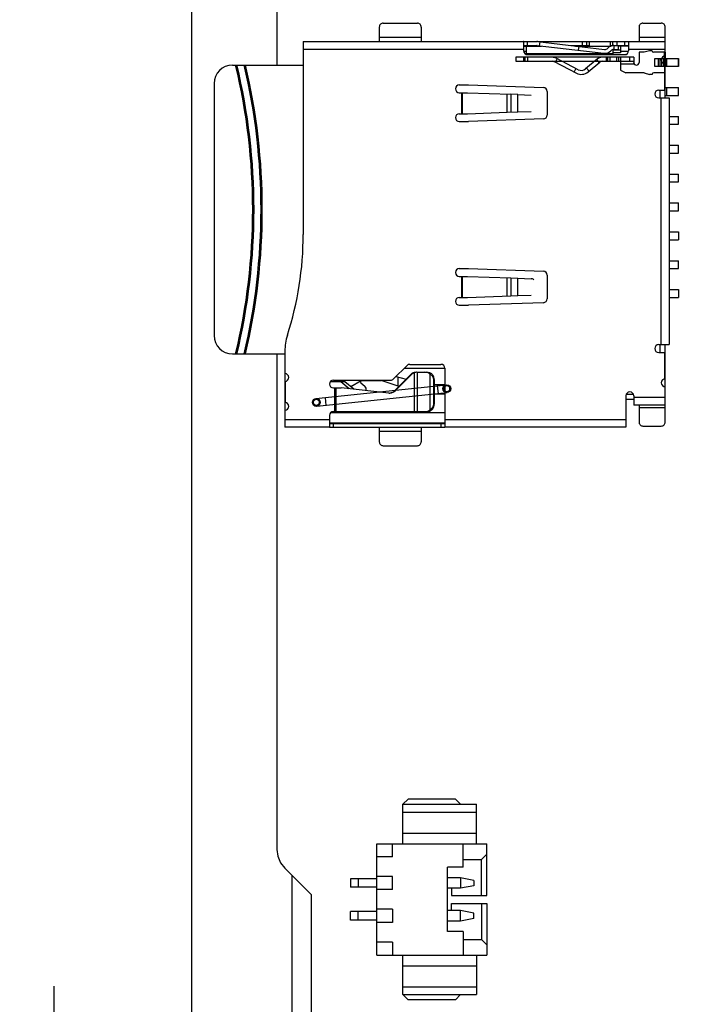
# Model space of a CAD drawing. Header units: inches. Extents: x 246 to 500, y -220 to -17.
# Tile 79 of 118: x 421 to 446, y -133 to -95. Entities that reach past the tile are written whole.
import ezdxf

# ---------------------------------------------------------------- set-up
doc = ezdxf.new("R2010")
doc.units = ezdxf.units.IN
doc.header["$LTSCALE"] = 1.21
doc.header["$MEASUREMENT"] = 0
doc.header["$PDMODE"] = 3
doc.header["$PDSIZE"] = 0.3125
doc.layers.get('0').update_dxf_attribs({"linetype": 'CONTINUOUS'})
doc.layers.get('Defpoints').update_dxf_attribs({"linetype": 'CONTINUOUS'})
for name, color, linetype in [('DIM', 3, 'CONTINUOUS'), ('IMPORTED12', 7, 'CONTINUOUS'), ('IMPORTED13', 7, 'CONTINUOUS')]:
    doc.layers.add(name, color=color, linetype=linetype)
doc.styles.get("Standard").update_dxf_attribs({"font": 'txt', "width": 0.8})
doc.dimstyles.get("Standard").update_dxf_attribs({"dimtxt": 0.15625, "dimasz": 0.1875, "dimexe": 0.125, "dimexo": 0.0625, "dimgap": 0.09, "dimtad": 0, "dimtih": 1, "dimtoh": 1, "dimzin": 4, "dimdsep": 46, "dimtxsty": 'Standard', "dimblk": '_FILLED', "dimblk1": '_FILLED', "dimblk2": '_FILLED', "dimcen": 0.09, "dimazin": 1, "dimtp": 0.01, "dimtm": 0.01, "dimtfac": 1, "dimtofl": 0, "dimtmove": 0, "dimatfit": 3, "dimldrblk": '_FILLED', "dimfxl": 1, "dimtolj": 1, "dimtzin": 4, "dimarcsym": 0})

# ---------------------------------------------------------------- blocks, each defined once
blk = doc.blocks.new('_FILLED')
at = {"color": 0, "linetype": 'ByBlock'}
blk.add_solid([(0, 0), (-1, 0.167), (-1, -0.167)], dxfattribs=at)
blk = doc.blocks.new('*D59')
at = {"layer": 'Defpoints', "color": 0}
for p in [(421.943, -135.857), (430.84, -135.857), (430.94, -144.357)]:
    blk.add_point(p, dxfattribs=at)
at = {"layer": 'DIM', "color": 0, "lineweight": -2}
for p, q in [((421.943, -133.857), (421.943, -131.857)), ((430.777, -135.857), (421.818, -135.857)), ((430.877, -144.357), (421.818, -144.357)), ((421.943, -146.357), (421.943, -148.357))]:
    blk.add_line(p, q, dxfattribs=at)
at = {"layer": 'DIM', "color": 0, "lineweight": -2, "xscale": 2, "yscale": 2, "zscale": 2}
for p, rotation in [((421.943, -135.857), 270), ((421.943, -144.357), 90)]:
    blk.add_blockref('_FILLED', p, dxfattribs=dict(at, rotation=rotation))
at = {"layer": 'DIM', "color": 0, "insert": (421.943, -140.107), "char_height": 2, "attachment_point": 5, "rotation": 90}
blk.add_mtext('\\A1;8.50', dxfattribs=at)
blk = doc.blocks.new('*D61')
at = {"layer": 'Defpoints', "color": 0}
for p in [(433.44, -77.488), (433.44, -91.858), (457.69, -127.857)]:
    blk.add_point(p, dxfattribs=at)
at = {"layer": 'DIM', "color": 0, "lineweight": -2}
for p, q in [((433.44, -91.796), (433.44, -77.363)), ((435.44, -77.488), (442.275, -77.488)), ((455.69, -77.488), (448.855, -77.488)), ((457.69, -127.794), (457.69, -77.363))]:
    blk.add_line(p, q, dxfattribs=at)
at = {"layer": 'DIM', "color": 0, "lineweight": -2, "xscale": 2, "yscale": 2, "zscale": 2, "rotation": 180}
blk.add_blockref('_FILLED', (433.44, -77.488), dxfattribs=at)
at = {"layer": 'DIM', "color": 0, "lineweight": -2, "xscale": 2, "yscale": 2, "zscale": 2}
blk.add_blockref('_FILLED', (457.69, -77.488), dxfattribs=at)
at = {"layer": 'DIM', "color": 0, "insert": (445.565, -77.488), "char_height": 2, "attachment_point": 5}
blk.add_mtext('\\A1;24.25', dxfattribs=at)

msp = doc.modelspace()

# ---------------------------------------------------------------- linework, layer by layer
at = {"color": 7, "linetype": 'Continuous'}
for p, q in [((427.19, -168.079), (427.19, -87.639)), ((430.44, -89.859), (430.439, -96.759)), ((434.49, -95.159), (435.79, -95.159)), ((444.39, -95.159), (445.09, -95.159)), ((434.34, -95.309), (434.34, -95.846)), ((435.94, -95.309), (435.94, -95.846)), ((444.24, -95.309), (444.24, -95.846)), ((445.24, -98.009), (445.24, -95.309)), ((431.44, -95.859), (431.44, -103.209)), ((431.44, -95.859), (439.84, -95.859)), ((435.94, -95.711), (434.34, -95.711)), ((439.849, -95.859), (439.84, -95.863)), ((439.84, -95.863), (439.84, -96.209)), ((439.84, -96.029), (440.521, -96.029)), ((439.849, -95.859), (440.34, -95.859)), ((439.849, -96.009), (440.34, -96.009)), ((439.94, -96.029), (439.94, -96.309)), ((439.99, -96.009), (439.99, -95.859)), ((440.358, -96.01), (442.905, -96.307)), ((440.375, -95.859), (445.24, -95.859)), ((440.375, -95.861), (442.923, -96.158)), ((440.454, -95.87), (440.436, -96.019)), ((441.645, -96.009), (442.34, -96.009)), ((441.816, -96.029), (443.174, -96.029)), ((441.943, -96.043), (441.926, -96.192)), ((442.09, -96.009), (442.09, -95.859)), ((442.24, -95.859), (442.24, -96.009)), ((442.34, -95.859), (442.34, -96.029)), ((443.14, -95.859), (443.14, -96.029)), ((443.14, -96.009), (443.24, -96.009)), ((443.24, -96.009), (443.24, -95.859)), ((443.276, -96.009), (443.84, -96.009)), ((443.29, -96.159), (443.29, -96.009)), ((443.39, -95.859), (443.39, -96.009)), ((443.44, -96.009), (443.44, -96.159)), ((443.84, -96.029), (443.44, -96.029)), ((443.54, -96.029), (443.54, -96.289)), ((443.69, -95.859), (443.69, -96.009)), ((443.84, -95.859), (443.84, -96.209)), ((445.24, -95.711), (444.24, -95.711)), ((439.84, -96.159), (431.44, -96.159)), ((439.842, -96.229), (439.94, -96.229)), ((439.878, -96.309), (443.24, -96.309)), ((439.99, -96.359), (443.69, -96.359)), ((443.24, -96.189), (443.24, -96.359)), ((443.54, -96.189), (443.24, -96.189)), ((443.54, -96.289), (443.24, -96.289)), ((443.276, -96.159), (443.44, -96.159)), ((443.54, -96.229), (443.839, -96.229)), ((443.713, -96.355), (443.783, -96.326)), ((445.24, -96.159), (443.84, -96.159)), ((428.74, -96.759), (431.44, -96.759)), ((445.215, -96.707), (445.215, -97.709)), ((428.04, -97.459), (428.04, -107.059)), ((437.39, -97.509), (437.74, -97.509)), ((437.74, -97.509), (440.595, -97.609)), ((437.39, -97.809), (437.697, -97.809)), ((437.49, -98.609), (437.49, -97.809)), ((437.497, -97.809), (437.497, -98.609)), ((437.697, -97.809), (439.356, -97.868)), ((439.208, -98.555), (439.208, -97.863)), ((439.356, -97.868), (439.356, -98.549)), ((439.623, -97.878), (439.356, -97.868)), ((439.623, -98.54), (439.623, -97.878)), ((439.623, -97.878), (440.135, -97.896)), ((440.74, -97.759), (440.74, -98.659)), ((444.99, -97.709), (445.24, -97.709)), ((445.04, -97.709), (445.04, -98.009)), ((445.24, -97.609), (445.743, -97.609)), ((445.24, -97.909), (445.743, -97.909)), ((445.295, -97.909), (445.295, -97.609)), ((445.743, -97.909), (445.743, -97.609)), ((444.99, -98.009), (445.39, -98.009)), ((445.09, -107.409), (445.09, -98.009)), ((445.39, -98.009), (445.39, -107.409)), ((437.39, -98.609), (437.697, -98.609)), ((437.697, -98.609), (439.208, -98.555)), ((439.208, -98.555), (439.623, -98.54)), ((439.623, -98.54), (440.135, -98.521)), ((437.39, -98.909), (437.74, -98.909)), ((440.595, -98.809), (437.74, -98.909)), ((445.39, -98.709), (445.743, -98.709)), ((445.39, -99.009), (445.743, -99.009)), ((445.743, -99.009), (445.743, -98.709)), ((445.39, -99.809), (445.743, -99.809)), ((445.39, -100.109), (445.743, -100.109)), ((445.743, -100.109), (445.743, -99.809)), ((445.39, -100.909), (445.743, -100.909)), ((445.743, -101.209), (445.743, -100.909)), ((445.39, -101.209), (445.743, -101.209)), ((445.39, -102.009), (445.743, -102.009)), ((445.743, -102.309), (445.743, -102.009)), ((445.39, -102.309), (445.743, -102.309)), ((445.39, -103.109), (445.743, -103.109)), ((445.743, -103.109), (445.743, -103.409)), ((445.39, -103.409), (445.743, -103.409)), ((445.39, -104.209), (445.743, -104.209)), ((445.743, -104.509), (445.743, -104.209)), ((437.39, -104.509), (437.74, -104.509)), ((437.74, -104.509), (440.595, -104.609)), ((445.39, -104.509), (445.743, -104.509)), ((437.39, -104.809), (437.697, -104.809)), ((437.49, -105.609), (437.49, -104.809)), ((437.497, -104.809), (437.497, -105.609)), ((437.697, -104.809), (439.356, -104.868)), ((439.208, -105.555), (439.208, -104.863)), ((439.356, -104.868), (439.356, -105.549)), ((439.356, -104.868), (439.623, -104.878)), ((439.623, -105.54), (439.623, -104.878)), ((439.623, -104.878), (440.135, -104.896)), ((440.74, -104.759), (440.74, -105.659)), ((445.39, -105.309), (445.743, -105.309)), ((445.743, -105.309), (445.743, -105.609)), ((437.39, -105.609), (437.697, -105.609)), ((437.697, -105.609), (439.356, -105.549)), ((439.356, -105.549), (439.623, -105.54)), ((439.623, -105.54), (440.135, -105.521)), ((445.39, -105.609), (445.743, -105.609)), ((437.39, -105.909), (437.74, -105.909)), ((440.595, -105.809), (437.74, -105.909)), ((430.74, -107.659), (430.74, -110.559)), ((444.99, -107.409), (445.39, -107.409)), ((445.04, -107.409), (445.04, -107.709)), ((445.24, -110.359), (445.24, -107.409)), ((428.74, -107.759), (430.74, -107.759)), ((430.436, -107.759), (430.432, -126.644)), ((444.99, -107.709), (445.24, -107.709)), ((445.215, -107.709), (445.215, -108.711)), ((434.884, -108.715), (435.396, -108.203)), ((435.29, -108.309), (436.84, -108.309)), ((435.502, -108.159), (436.69, -108.159)), ((436.84, -108.309), (436.84, -110.554)), ((432.59, -108.759), (434.778, -108.759)), ((433.648, -108.785), (433.255, -109.013)), ((433.673, -108.779), (434.414, -108.779)), ((433.84, -108.779), (433.84, -108.759)), ((435.094, -109), (434.414, -108.779)), ((435.543, -108.546), (434.925, -109.171)), ((435.565, -108.546), (434.947, -109.171)), ((434.981, -108.618), (435.362, -108.729)), ((435.04, -108.635), (435.04, -108.982)), ((435.543, -108.546), (435.565, -108.546)), ((435.663, -108.473), (435.71, -108.462)), ((435.685, -109.959), (435.685, -108.473)), ((435.773, -108.459), (436.147, -108.459)), ((435.778, -108.459), (435.778, -109.959)), ((436.28, -109.881), (436.28, -108.536)), ((436.421, -109.659), (436.421, -108.759)), ((436.44, -108.759), (436.421, -108.759)), ((436.44, -109.659), (436.44, -108.759)), ((430.77, -109.612), (430.77, -108.806)), ((433.023, -108.819), (432.473, -108.819)), ((432.59, -109.059), (432.882, -109.059)), ((432.64, -109.959), (432.64, -109.059)), ((432.684, -109.059), (432.684, -109.959)), ((433.194, -109.093), (432.868, -108.819)), ((434.706, -109.257), (432.882, -109.059)), ((433.369, -109.109), (433.023, -108.819)), ((433.641, -108.867), (433.783, -108.986)), ((434.947, -109.171), (434.925, -109.171)), ((436.44, -108.929), (436.84, -108.929)), ((436.84, -109.289), (436.44, -109.289)), ((443.74, -109.359), (443.74, -110.559)), ((443.74, -109.489), (444.04, -109.489)), ((443.758, -109.289), (444.023, -109.289)), ((444.04, -109.359), (444.04, -109.709)), ((444.04, -109.409), (445.24, -109.409)), ((436.421, -109.659), (436.44, -109.659)), ((445.24, -109.709), (444.04, -109.709)), ((444.24, -109.709), (444.24, -110.359)), ((444.24, -109.807), (445.24, -109.807)), ((430.74, -110.259), (432.44, -110.259)), ((432.44, -110.109), (432.44, -110.554)), ((436.84, -110.009), (432.481, -110.009)), ((432.59, -109.959), (436.147, -109.959)), ((436.84, -110.259), (443.74, -110.259)), ((432.44, -110.559), (430.74, -110.559)), ((432.44, -110.389), (436.84, -110.389)), ((432.44, -110.554), (432.449, -110.559)), ((432.444, -110.408), (432.449, -110.409)), ((432.449, -110.409), (436.832, -110.409)), ((432.449, -110.559), (436.832, -110.559)), ((432.59, -110.559), (432.59, -110.409)), ((433.14, -110.389), (433.14, -110.409)), ((434.34, -110.571), (434.34, -111.109)), ((435.94, -110.571), (435.94, -111.109)), ((436.69, -110.409), (436.69, -110.559)), ((436.832, -110.559), (436.84, -110.554)), ((443.74, -110.559), (436.84, -110.559)), ((444.39, -110.509), (445.09, -110.509)), ((434.34, -110.706), (435.94, -110.706)), ((434.49, -111.259), (435.79, -111.259)), ((435.24, -124.924), (435.44, -124.724)), ((435.24, -126.424), (435.24, -124.924)), ((435.24, -124.924), (438.04, -124.924)), ((437.24, -124.724), (435.44, -124.724)), ((437.24, -124.724), (437.44, -124.924)), ((438.04, -126.424), (438.04, -124.924)), ((435.24, -125.224), (438.04, -125.224)), ((435.24, -126.024), (438.04, -126.024)), ((434.24, -130.674), (434.24, -126.424)), ((434.24, -126.424), (438.44, -126.424)), ((434.84, -126.924), (434.84, -126.424)), ((437.54, -127.324), (437.54, -126.424)), ((438.44, -128.399), (438.44, -126.424)), ((430.432, -126.644), (430.466, -126.905)), ((430.466, -126.905), (430.567, -127.149)), ((430.567, -127.149), (430.733, -127.351)), ((434.84, -126.924), (434.24, -126.924)), ((437.54, -127.024), (438.24, -127.024)), ((438.44, -126.824), (438.24, -127.024)), ((438.24, -128.399), (438.24, -127.024)), ((430.733, -127.351), (431.74, -128.359)), ((436.94, -129.774), (436.94, -127.324)), ((437.54, -127.324), (436.94, -127.324)), ((431.01, -127.629), (431.01, -134.859)), ((433.24, -127.764), (433.24, -128.084)), ((434.24, -127.764), (433.24, -127.764)), ((433.54, -127.764), (433.54, -128.084)), ((434.84, -127.674), (434.24, -127.674)), ((434.84, -128.174), (434.84, -127.674)), ((437.44, -127.724), (436.94, -127.724)), ((437.44, -127.724), (437.44, -128.124)), ((437.94, -127.824), (437.44, -127.724)), ((437.94, -127.824), (437.94, -128.024)), ((434.24, -128.084), (433.24, -128.084)), ((434.84, -128.174), (434.24, -128.174)), ((437.44, -128.124), (436.94, -128.124)), ((437.09, -128.124), (437.09, -128.399)), ((437.94, -128.024), (437.44, -128.124)), ((431.74, -128.359), (431.74, -134.109)), ((437.09, -128.399), (438.44, -128.399)), ((433.24, -129.334), (433.24, -129.014)), ((434.24, -129.014), (433.24, -129.014)), ((433.54, -129.334), (433.54, -129.014)), ((434.84, -128.924), (434.24, -128.924)), ((434.84, -128.924), (434.84, -129.424)), ((437.44, -128.974), (436.94, -128.974)), ((437.09, -128.974), (437.09, -128.699)), ((437.09, -128.699), (438.44, -128.699)), ((437.44, -129.374), (437.44, -128.974)), ((437.94, -129.074), (437.44, -128.974)), ((438.24, -128.699), (438.24, -130.074)), ((438.44, -128.699), (438.44, -130.674)), ((434.24, -129.334), (433.24, -129.334)), ((434.84, -129.424), (434.24, -129.424)), ((437.44, -129.374), (436.94, -129.374)), ((437.94, -129.274), (437.44, -129.374)), ((437.94, -129.274), (437.94, -129.074)), ((437.54, -129.774), (436.94, -129.774)), ((437.54, -129.774), (437.54, -130.674)), ((434.84, -130.174), (434.24, -130.174)), ((434.84, -130.174), (434.84, -130.674)), ((437.54, -130.074), (438.24, -130.074)), ((438.44, -130.274), (438.24, -130.074)), ((434.24, -130.674), (438.44, -130.674)), ((435.24, -132.174), (435.24, -130.674)), ((438.04, -130.674), (438.04, -132.174)), ((435.24, -131.074), (438.04, -131.074)), ((435.24, -131.874), (438.04, -131.874)), ((435.24, -132.174), (435.44, -132.374)), ((435.24, -132.174), (438.04, -132.174)), ((437.24, -132.374), (435.44, -132.374)), ((437.24, -132.374), (437.44, -132.174))]:
    msp.add_line(p, q, dxfattribs=at)
for centre, radius, start, end in [((440.34, -96.159), 0.3, 83.3518, 90), ((440.34, -96.159), 0.15, 83.3518, 90), ((443.276, -96.309), 0.3, 90, 138.1897), ((439.99, -96.209), 0.15, 180, 270), ((442.94, -96.009), 0.3, 263.3518, 318.1897), ((442.94, -96.009), 0.15, 263.3518, 318.1897), ((443.276, -96.309), 0.15, 90, 138.1897), ((443.69, -96.209), 0.15, 270, 0), ((445.24, -96.559), 0.15, 90, 270), ((428.74, -97.459), 0.7, 90, 180), ((405.927, -102.259), 23.586, 346.5149, 13.4851), ((405.927, -102.259), 23.636, 346.5443, 13.4557), ((405.927, -102.259), 23.904, 346.6975, 13.3025), ((405.927, -102.259), 23.953, 346.7254, 13.2746), ((437.39, -97.659), 0.15, 90, 270), ((440.59, -97.759), 0.15, 0, 87.9941), ((444.99, -97.859), 0.15, 90, 270), ((437.39, -98.759), 0.15, 90, 270), ((440.59, -98.659), 0.15, 272.0059, 0), ((418.94, -103.209), 12.5, 342.1242, 0), ((437.39, -104.659), 0.15, 90, 270), ((440.59, -104.759), 0.15, 0, 87.9941), ((437.39, -105.759), 0.15, 90, 270), ((440.59, -105.659), 0.15, 272.0059, 0), ((428.74, -107.059), 0.7, 180, 270), ((432.74, -107.659), 2, 162.1242, 180), ((444.99, -107.559), 0.15, 90, 270), ((435.502, -108.309), 0.15, 90, 135), ((436.69, -108.309), 0.15, 0, 90), ((430.74, -108.659), 0.15, 270, 90), ((432.59, -108.909), 0.15, 90, 270), ((433.673, -108.829), 0.05, 90, 230), ((434.778, -108.609), 0.15, 270, 315), ((445.24, -108.859), 0.15, 90, 270), ((433.68, -109.109), 0.16, 340.5101, 50), ((434.737, -108.967), 0.291, 263.799, 267.2141), ((434.737, -108.964), 0.294, 267.2123, 269.9236), ((443.89, -109.359), 0.15, 0, 180), ((430.74, -109.759), 0.15, 270, 90), ((432.59, -110.109), 0.15, 90, 180)]:
    msp.add_arc(centre, radius, start, end, dxfattribs=at)
for points, knots in [([(434.49, -95.159), (434.471, -95.159), (434.431, -95.166), (434.381, -95.2), (434.348, -95.25), (434.34, -95.289), (434.34, -95.309)], [0, 0, 0, 0, 0.250028, 0.500027, 0.750011, 1, 1, 1, 1]), ([(435.94, -95.309), (435.94, -95.289), (435.932, -95.25), (435.899, -95.2), (435.849, -95.166), (435.81, -95.159), (435.79, -95.159)], [0, 0, 0, 0, 0.249993, 0.499977, 0.749976, 1, 1, 1, 1]), ([(444.39, -95.159), (444.371, -95.159), (444.331, -95.166), (444.281, -95.2), (444.248, -95.25), (444.24, -95.289), (444.24, -95.309)], [0, 0, 0, 0, 0.250028, 0.500027, 0.750011, 1, 1, 1, 1]), ([(445.24, -95.309), (445.24, -95.289), (445.232, -95.25), (445.199, -95.2), (445.149, -95.166), (445.11, -95.159), (445.09, -95.159)], [0, 0, 0, 0, 0.249993, 0.499977, 0.749976, 1, 1, 1, 1]), ([(434.328, -95.859), (434.331, -95.859), (434.339, -95.857), (434.34, -95.85), (434.34, -95.846)], [0, 0, 0, 0, 0.500222, 1, 1, 1, 1]), ([(435.94, -95.846), (435.94, -95.85), (435.942, -95.857), (435.949, -95.859), (435.953, -95.859)], [0, 0, 0, 0, 0.499992, 1, 1, 1, 1]), ([(440.229, -104.934), (440.216, -104.922), (440.187, -104.904), (440.152, -104.896), (440.135, -104.896)], [0, 0, 0, 0, 0.500158, 1, 1, 1, 1]), ([(435.663, -108.473), (435.641, -108.48), (435.597, -108.5), (435.56, -108.53), (435.543, -108.546)], [0, 0, 0, 0, 0.499423, 1, 1, 1, 1]), ([(435.685, -108.473), (435.663, -108.48), (435.619, -108.5), (435.582, -108.53), (435.565, -108.546)], [0, 0, 0, 0, 0.499423, 1, 1, 1, 1]), ([(435.773, -108.459), (435.766, -108.459), (435.736, -108.46), (435.707, -108.466), (435.685, -108.473)], [0, 0, 0, 0, 0.240538, 1, 1, 1, 1]), ([(436.28, -108.536), (436.253, -108.51), (436.186, -108.471), (436.109, -108.459), (436.071, -108.459)], [0, 0, 0, 0, 0.49498, 1, 1, 1, 1]), ([(436.44, -108.759), (436.44, -108.719), (436.427, -108.64), (436.364, -108.538), (436.264, -108.472), (436.186, -108.459), (436.147, -108.459)], [0, 0, 0, 0, 0.253711, 0.502013, 0.748604, 1, 1, 1, 1]), ([(436.421, -108.759), (436.421, -108.735), (436.413, -108.689), (436.381, -108.627), (436.335, -108.575), (436.299, -108.548), (436.28, -108.536)], [0, 0, 0, 0, 0.255632, 0.507852, 0.755794, 1, 1, 1, 1]), ([(434.925, -109.171), (434.901, -109.196), (434.842, -109.237), (434.772, -109.255), (434.737, -109.258)], [0, 0, 0, 0, 0.500639, 1, 1, 1, 1]), ([(434.947, -109.171), (434.92, -109.198), (434.854, -109.243), (434.776, -109.259), (434.737, -109.259)], [0, 0, 0, 0, 0.500643, 1, 1, 1, 1]), ([(436.071, -109.959), (436.109, -109.959), (436.186, -109.947), (436.253, -109.907), (436.28, -109.881)], [0, 0, 0, 0, 0.505024, 1, 1, 1, 1]), ([(436.147, -109.959), (436.186, -109.959), (436.264, -109.945), (436.364, -109.879), (436.427, -109.777), (436.44, -109.698), (436.44, -109.659)], [0, 0, 0, 0, 0.251396, 0.497989, 0.746291, 1, 1, 1, 1]), ([(436.28, -109.881), (436.299, -109.869), (436.335, -109.842), (436.381, -109.791), (436.413, -109.729), (436.421, -109.682), (436.421, -109.659)], [0, 0, 0, 0, 0.244206, 0.492148, 0.744368, 1, 1, 1, 1]), ([(436.832, -110.409), (436.834, -110.409), (436.839, -110.408), (436.84, -110.402), (436.84, -110.4)], [0, 0, 0, 0, 0.499989, 1, 1, 1, 1]), ([(444.24, -110.359), (444.24, -110.378), (444.248, -110.418), (444.281, -110.467), (444.331, -110.501), (444.371, -110.509), (444.39, -110.509)], [0, 0, 0, 0, 0.249993, 0.499977, 0.749976, 1, 1, 1, 1]), ([(445.09, -110.509), (445.11, -110.509), (445.149, -110.501), (445.199, -110.467), (445.232, -110.418), (445.24, -110.378), (445.24, -110.359)], [0, 0, 0, 0, 0.250028, 0.500027, 0.750011, 1, 1, 1, 1]), ([(434.34, -111.109), (434.34, -111.128), (434.348, -111.168), (434.381, -111.217), (434.431, -111.251), (434.471, -111.259), (434.49, -111.259)], [0, 0, 0, 0, 0.249993, 0.499977, 0.749976, 1, 1, 1, 1]), ([(435.79, -111.259), (435.81, -111.259), (435.849, -111.251), (435.899, -111.217), (435.932, -111.168), (435.94, -111.128), (435.94, -111.109)], [0, 0, 0, 0, 0.250028, 0.500027, 0.750011, 1, 1, 1, 1])]:
    msp.add_open_spline(points, degree=3, knots=knots, dxfattribs=at)
at = {"layer": 'IMPORTED12', "color": 6, "linetype": 'Continuous'}
for p, q in [((444.24, -96.269), (444.24, -96.659)), ((444.44, -96.269), (444.24, -96.269)), ((444.64, -96.209), (444.44, -96.269)), ((444.74, -96.209), (444.64, -96.209)), ((445.24, -96.269), (444.8, -96.269)), ((445.21, -96.509), (445.21, -96.269)), ((445.24, -96.269), (445.24, -96.509)), ((439.54, -96.459), (439.54, -96.609)), ((444.04, -96.459), (439.54, -96.459)), ((439.54, -96.609), (444.04, -96.609)), ((439.84, -96.459), (439.84, -96.609)), ((439.89, -96.459), (439.89, -96.609)), ((439.99, -96.459), (439.99, -96.609)), ((441.009, -96.625), (441.856, -97.064)), ((441.057, -96.65), (441.126, -96.517)), ((441.925, -96.931), (441.078, -96.492)), ((442.648, -96.528), (442.2, -96.901)), ((442.296, -97.016), (442.744, -96.643)), ((442.623, -96.549), (442.719, -96.664)), ((442.99, -96.459), (442.99, -96.609)), ((443.05, -96.609), (443.05, -96.459)), ((443.13, -96.459), (443.13, -96.609)), ((443.14, -96.609), (443.14, -96.459)), ((443.396, -96.609), (443.396, -96.459)), ((443.465, -96.609), (443.465, -96.459)), ((443.54, -96.459), (443.54, -96.949)), ((443.54, -96.709), (444.04, -96.709)), ((443.89, -96.609), (443.89, -96.459)), ((444.04, -96.459), (444.04, -96.709)), ((444.84, -96.809), (444.84, -96.509)), ((444.84, -96.509), (445.743, -96.509)), ((444.97, -96.509), (444.97, -96.809)), ((445.038, -96.509), (445.038, -96.809)), ((445.1, -96.509), (445.1, -96.809)), ((445.168, -96.509), (445.168, -96.809)), ((445.292, -96.809), (445.292, -96.509)), ((445.295, -96.809), (445.295, -96.509)), ((445.74, -96.809), (445.74, -96.509)), ((445.743, -96.509), (445.743, -96.809)), ((441.836, -96.885), (441.768, -97.018)), ((442.334, -96.984), (442.239, -96.869)), ((443.54, -96.949), (443.74, -97.049)), ((444.44, -97.049), (443.74, -97.049)), ((444.44, -97.049), (444.64, -97.109)), ((444.74, -97.109), (444.64, -97.109)), ((445.24, -97.049), (444.8, -97.049)), ((445.743, -96.809), (444.84, -96.809)), ((445.21, -96.809), (445.21, -97.049)), ((445.24, -97.049), (445.24, -96.809))]:
    msp.add_line(p, q, dxfattribs=at)
at = {"layer": 'IMPORTED12', "color": 7, "linetype": 'Continuous'}
for p, q in [((444.041, -96.673), (444.04, -96.709)), ((444.04, -96.709), (444.041, -96.674))]:
    msp.add_line(p, q, dxfattribs=at)
at = {"layer": 'IMPORTED12', "color": 6, "linetype": 'Continuous'}
for centre, radius, start, end in [((444.8, -96.209), 0.06, 180, 270), ((440.94, -96.759), 0.3, 62.6367, 90), ((440.94, -96.759), 0.15, 62.6367, 90), ((442.84, -96.759), 0.3, 90, 129.7507), ((442.84, -96.759), 0.15, 90, 129.7507), ((444.14, -96.659), 0.1, 180.0312, 0), ((442.04, -96.709), 0.4, 242.6367, 309.7507), ((442.04, -96.709), 0.25, 242.6367, 309.7507), ((444.8, -97.109), 0.06, 90, 180)]:
    msp.add_arc(centre, radius, start, end, dxfattribs=at)
at = {"layer": 'IMPORTED13', "color": 6, "linetype": 'Continuous'}
for p, q in [((431.925, -109.459), (436.897, -108.937)), ((436.549, -108.973), (436.58, -109.272)), ((431.956, -109.758), (436.928, -109.235)), ((432.273, -109.423), (432.304, -109.721))]:
    msp.add_line(p, q, dxfattribs=at)
at = {"layer": 'IMPORTED13', "color": 7, "linetype": 'Continuous'}
for p, q in [((436.793, -109.099), (436.794, -109.106)), ((437.032, -109.073), (437.031, -109.066))]:
    msp.add_line(p, q, dxfattribs=at)
at = {"layer": 'IMPORTED13', "color": 6, "linetype": 'Continuous'}
for centre in [(436.913, -109.086), (431.94, -109.609)]:
    msp.add_circle(centre, 0.15, dxfattribs=at)
at = {"layer": 'IMPORTED13', "color": 7, "linetype": 'Continuous'}
for centre in [(436.913, -109.086), (431.94, -109.609)]:
    msp.add_circle(centre, 0.12, dxfattribs=at)
for centre, start, end in [((431.939, -109.609), 185.8737, 190.3793), ((431.942, -109.608), 5.8737, 10.3793)]:
    msp.add_arc(centre, 0.119, start, end, dxfattribs=at)
for points, knots in [([(436.913, -108.966), (436.9, -108.966), (436.873, -108.97), (436.837, -108.99), (436.81, -109.021), (436.794, -109.058), (436.792, -109.085), (436.793, -109.099)], [0, 0, 0, 0, 0.198883, 0.399774, 0.600434, 0.801321, 1, 1, 1, 1]), ([(436.794, -109.103), (436.794, -109.103), (436.793, -109.098), (436.794, -109.102), (436.794, -109.103)], [0, 0, 0, 0, 0.492195, 1, 1, 1, 1]), ([(436.794, -109.106), (436.797, -109.119), (436.806, -109.146), (436.834, -109.179), (436.871, -109.201), (436.899, -109.206), (436.913, -109.206)], [0, 0, 0, 0, 0.24866, 0.499881, 0.751141, 1, 1, 1, 1]), ([(437.031, -109.066), (437.029, -109.053), (437.019, -109.026), (436.992, -108.993), (436.955, -108.971), (436.927, -108.966), (436.913, -108.966)], [0, 0, 0, 0, 0.24866, 0.499881, 0.751141, 1, 1, 1, 1]), ([(436.913, -109.206), (436.926, -109.206), (436.953, -109.202), (436.989, -109.182), (437.016, -109.151), (437.032, -109.114), (437.033, -109.087), (437.032, -109.073)], [0, 0, 0, 0, 0.198883, 0.399774, 0.600434, 0.801321, 1, 1, 1, 1]), ([(437.032, -109.069), (437.032, -109.069), (437.032, -109.074), (437.032, -109.07), (437.032, -109.069)], [0, 0, 0, 0, 0.492195, 1, 1, 1, 1]), ([(432.058, -109.587), (432.055, -109.573), (432.045, -109.544), (432.015, -109.511), (431.974, -109.491), (431.929, -109.486), (431.885, -109.499), (431.849, -109.526), (431.826, -109.564), (431.82, -109.594), (431.82, -109.609)], [0, 0, 0, 0, 0.124085, 0.249574, 0.374873, 0.50021, 0.625548, 0.750847, 0.876305, 1, 1, 1, 1]), ([(431.822, -109.63), (431.825, -109.645), (431.836, -109.673), (431.866, -109.706), (431.906, -109.727), (431.951, -109.731), (431.995, -109.718), (432.031, -109.691), (432.055, -109.653), (432.06, -109.623), (432.06, -109.609)], [0, 0, 0, 0, 0.124085, 0.249574, 0.374873, 0.50021, 0.625548, 0.750847, 0.876305, 1, 1, 1, 1])]:
    msp.add_open_spline(points, degree=3, knots=knots, dxfattribs=at)

# ---------------------------------------------------------------- dimensions: what is measured, and where the dimension line sits
at = {"layer": 'DIM'}
dim = msp.add_linear_dim(base=(433.44, -77.488), p1=(457.69, -127.857), p2=(433.44, -91.858), dimstyle='Standard', override={"dimtxt": 2, "dimasz": 2, "dimtih": 0, "dimtoh": 0, "dimzin": 0, "dimcen": 0.198, "dimadec": 0, "dimazin": 0, "dimtp": 0, "dimtm": 0, "dimtdec": 4, "dimtzin": 0}, dxfattribs=at)
dim.commit()
dim.dimension.update_dxf_attribs({"geometry": '*D61', "text_midpoint": (445.565, -77.488)})
dim = msp.add_linear_dim(base=(421.943, -135.857), p1=(430.94, -144.357), p2=(430.84, -135.857), angle=90, dimstyle='Standard', override={"dimtxt": 2, "dimasz": 2, "dimtih": 0, "dimtoh": 0, "dimzin": 0, "dimcen": 0.198, "dimadec": 0, "dimazin": 0, "dimtp": 0, "dimtm": 0, "dimtdec": 4, "dimtzin": 0}, dxfattribs=at)
dim.commit()
dim.dimension.update_dxf_attribs({"geometry": '*D59', "text_midpoint": (421.943, -140.107)})

doc.saveas('drawing.dxf')
